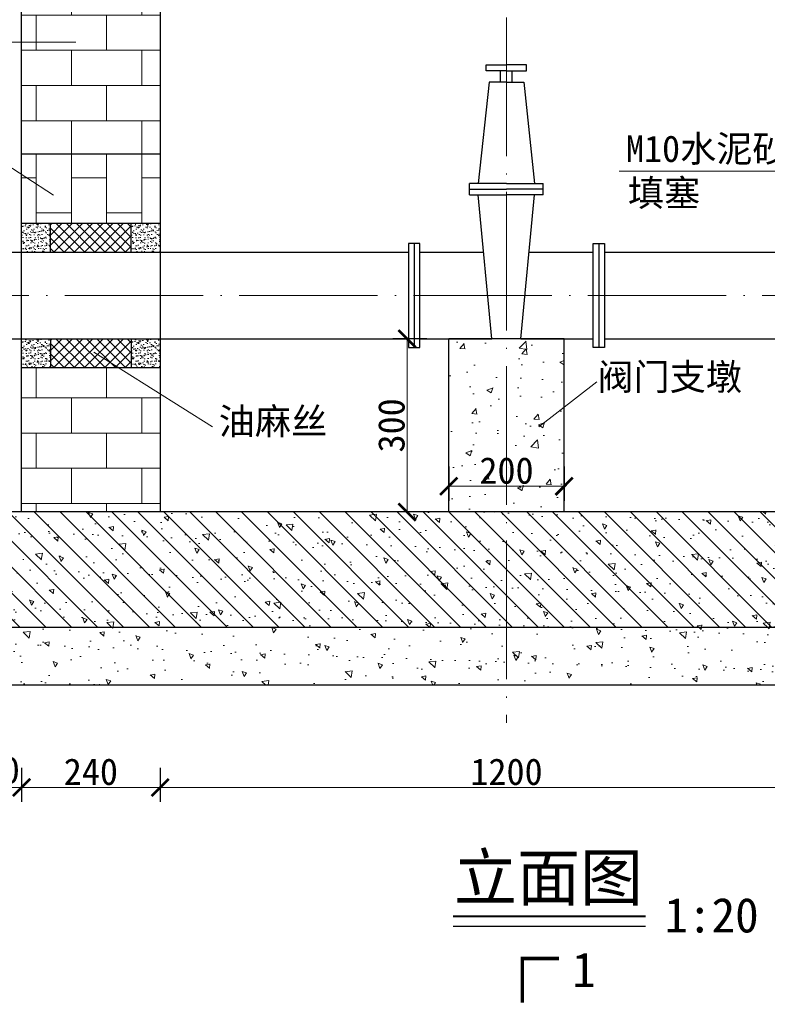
# Model space of a CAD drawing. Extents: x -27255 to 1448651, y 31034 to 8081248.
# Tile 71 of 256: x 585138 to 585203, y 3857103 to 3857189. Entities that reach past the tile are written whole.
import ezdxf

# ---------------------------------------------------------------- set-up
doc = ezdxf.new("R2010")
doc.units = 0
doc.header["$PDMODE"] = 32
doc.header["$PDSIZE"] = 0.2
doc.linetypes.add('ACAD_ISO04W100', pattern=[30, 24, -3, 0, -3])
doc.layers.get('0').update_dxf_attribs({"linetype": 'CONTINUOUS'})
doc.layers.get('Defpoints').update_dxf_attribs({"linetype": 'CONTINUOUS'})
for name, color, linetype, lineweight in [('0 中心线', 1, 'ACAD_ISO04W100', 13), ('0 可见轮廓线', 2, 'CONTINUOUS', 30), ('0 填充', 4, 'CONTINUOUS', 9), ('0 细实线', 4, 'CONTINUOUS', 9), ('0.09标注线', 3, 'CONTINUOUS', 9), ('0.13填充', 8, 'CONTINUOUS', 9), ('文字', 7, 'CONTINUOUS', 15)]:
    doc.layers.add(name, color=color, linetype=linetype, lineweight=lineweight)
doc.styles.add('-仿宋_GB2312', font='FangSong_GB2312.ttf')
doc.dimstyles.new('副本 (2) STANDARD', dxfattribs={"dimscale": 0, "dimtxt": 2.3, "dimasz": 1.5, "dimexe": 1.25, "dimexo": 1.5, "dimgap": 0.2, "dimtad": 1, "dimdec": 1, "dimzin": 0, "dimdsep": 46, "dimtxsty": '-仿宋_GB2312', "dimblk": 'ARCHTICK', "dimcen": 0.09, "dimadec": 0, "dimazin": 0, "dimtfac": 1, "dimtdec": 1, "dimtix": 1, "dimtmove": 2, "dimatfit": 3, "dimfxl": 1.7, "dimfxlon": 1, "dimtolj": 1, "dimtzin": 0, "dimlwd": 9, "dimarcsym": 0})
pattern_1 = [(140, (584109.308, 3856948.531), (0.398477, 4.554617), [0.47625, -5.23875]), (85, (584109.308, 3856948.531), (-4.776416, -0.88107), [0.381, -4.191]), (190.451, (584109.341, 3856948.9104), (-4.377917, 3.673563), [0.40475, -4.45225]), (136.1842, (584108.038, 3856948.531), (1.051058, 6.776976), [0.714375, -7.858125]), (186.6356, (584108.1255, 3856949.0956), (-6.18564, 5.935106), [0.607125, -6.678375]), (81.184, (584108.038, 3856948.531), (-6.18563, 5.935115), [0.5715, -6.2865]), (111, (584108.3554, 3856949.166), (2.556638, 3.790372), [0.47625, -5.23875]), (56, (584108.3554, 3856949.166), (-4.6047, 1.54505), [0.381, -4.191]), (161.4514, (584108.5684, 3856949.4817), (-2.048071, 5.335412), [0.40475, -4.45225]), (127.5, (584109.3079, 3856948.5308), (-2.113876, 0.077215), [0, -4.1402, 0, -4.2545, 0, -4.206875]), (97.5, (584109.3079, 3856948.5308), (-2.5045144, 1.6704916), [0, -2.4257, 0, -4.04495, 0, -1.603375]), (57.5, (584109.3079, 3856947.1148), (0.1432186, 3.389765), [0, -1.5875, 0, -4.953, 0, -6.57225]), (47.5, (584109.308, 3856946.4798), (-0.635662, 3.7032295), [0, -2.06375, 0, -3.2893, 0, -4.66725])]

# ---------------------------------------------------------------- blocks, each defined once
blk = doc.blocks.new('_ARCHTICK')
at = {"color": 0, "linetype": 'ByBlock', "const_width": 0.15}
blk.add_lwpolyline([(-0.5, -0.5), (0.5, 0.5)], dxfattribs=at)
blk = doc.blocks.new('*D5676')
at = {"layer": '0.09标注线', "color": 0, "lineweight": -2}
for p, q in [((585138.268, 3857123.766), (585138.268, 3857120.816)), ((585150.268, 3857123.766), (585150.268, 3857120.816))]:
    blk.add_line(p, q, dxfattribs=at)
at = {"layer": '0.09标注线', "color": 0, "lineweight": 9}
blk.add_line((585138.268, 3857122.066), (585150.268, 3857122.066), dxfattribs=at)
at = {"layer": 'Defpoints', "color": 0, "lineweight": 13}
for p in [(585138.268, 3857128.29), (585150.268, 3857128.298), (585150.268, 3857122.066)]:
    blk.add_point(p, dxfattribs=at)
at = {"layer": '0.09标注线', "color": 0, "lineweight": 9, "xscale": 1.5, "yscale": 1.5, "zscale": 1.5, "rotation": 180}
blk.add_blockref('_ARCHTICK', (585138.268, 3857122.066), dxfattribs=at)
at = {"layer": '0.09标注线', "color": 0, "lineweight": 9, "xscale": 1.5, "yscale": 1.5, "zscale": 1.5}
blk.add_blockref('_ARCHTICK', (585150.268, 3857122.066), dxfattribs=at)
at = {"layer": '0.09标注线', "color": 0, "insert": (585144.268, 3857123.416), "char_height": 2.3, "attachment_point": 5, "style": '-仿宋_GB2312'}
blk.add_mtext('\\A1;240', dxfattribs=at)
blk = doc.blocks.new('*D5677')
at = {"layer": '0.09标注线', "color": 0, "lineweight": -2}
for p, q in [((585150.268, 3857123.766), (585150.268, 3857120.816)), ((585210.268, 3857123.766), (585210.268, 3857120.816))]:
    blk.add_line(p, q, dxfattribs=at)
at = {"layer": '0.09标注线', "color": 0, "lineweight": 9}
blk.add_line((585150.268, 3857122.066), (585210.268, 3857122.066), dxfattribs=at)
at = {"layer": 'Defpoints', "color": 0, "lineweight": 13}
for p in [(585150.268, 3857128.298), (585210.268, 3857128.29), (585210.268, 3857122.066)]:
    blk.add_point(p, dxfattribs=at)
at = {"layer": '0.09标注线', "color": 0, "lineweight": 9, "xscale": 1.5, "yscale": 1.5, "zscale": 1.5, "rotation": 180}
blk.add_blockref('_ARCHTICK', (585150.268, 3857122.066), dxfattribs=at)
at = {"layer": '0.09标注线', "color": 0, "lineweight": 9, "xscale": 1.5, "yscale": 1.5, "zscale": 1.5}
blk.add_blockref('_ARCHTICK', (585210.268, 3857122.066), dxfattribs=at)
at = {"layer": '0.09标注线', "color": 0, "insert": (585180.268, 3857123.416), "char_height": 2.3, "attachment_point": 5, "style": '-仿宋_GB2312'}
blk.add_mtext('\\A1;1200', dxfattribs=at)
blk = doc.blocks.new('*D5680')
at = {"layer": '0.09标注线', "color": 0, "lineweight": -2}
for p, q in [((585133.268, 3857123.766), (585133.268, 3857120.816)), ((585138.268, 3857123.766), (585138.268, 3857120.816))]:
    blk.add_line(p, q, dxfattribs=at)
at = {"layer": '0.09标注线', "color": 0, "lineweight": 9}
blk.add_line((585133.268, 3857122.066), (585138.268, 3857122.066), dxfattribs=at)
at = {"layer": 'Defpoints', "color": 0, "lineweight": 13}
for p in [(585133.268, 3857128.29), (585138.268, 3857128.29), (585138.268, 3857122.066)]:
    blk.add_point(p, dxfattribs=at)
at = {"layer": '0.09标注线', "color": 0, "lineweight": 9, "xscale": 1.5, "yscale": 1.5, "zscale": 1.5, "rotation": 180}
blk.add_blockref('_ARCHTICK', (585133.268, 3857122.066), dxfattribs=at)
at = {"layer": '0.09标注线', "color": 0, "lineweight": 9, "xscale": 1.5, "yscale": 1.5, "zscale": 1.5}
blk.add_blockref('_ARCHTICK', (585138.268, 3857122.066), dxfattribs=at)
at = {"layer": '0.09标注线', "color": 0, "insert": (585135.768, 3857123.558), "char_height": 2.3, "attachment_point": 5, "style": '-仿宋_GB2312'}
blk.add_mtext('\\A1;100', dxfattribs=at)
blk = doc.blocks.new('*D5685')
at = {"layer": '0.09标注线', "color": 0, "lineweight": -2}
for p, q in [((585135.088, 3857176.919), (585132.138, 3857176.919)), ((585135.088, 3857170.919), (585132.138, 3857170.919))]:
    blk.add_line(p, q, dxfattribs=at)
at = {"layer": '0.09标注线', "color": 0, "lineweight": 9}
blk.add_line((585133.388, 3857176.919), (585133.388, 3857170.919), dxfattribs=at)
at = {"layer": 'Defpoints', "color": 0, "lineweight": 13}
for p in [(585138.268, 3857176.919), (585133.388, 3857170.919), (585138.268, 3857170.919)]:
    blk.add_point(p, dxfattribs=at)
at = {"layer": '0.09标注线', "color": 0, "lineweight": 9, "xscale": 1.5, "yscale": 1.5, "zscale": 1.5}
for p, rotation in [((585133.388, 3857176.919), 90), ((585133.388, 3857170.919), 270)]:
    blk.add_blockref('_ARCHTICK', p, dxfattribs=dict(at, rotation=rotation))
at = {"layer": '0.09标注线', "color": 0, "insert": (585132.038, 3857173.919), "char_height": 2.3, "attachment_point": 5, "rotation": 90, "style": '-仿宋_GB2312'}
blk.add_mtext('\\A1;120', dxfattribs=at)
blk = doc.blocks.new('*D5696')
at = {"layer": '0.09标注线', "color": 0, "lineweight": -2}
for p, q in [((585173.36, 3857160.919), (585170.41, 3857160.919)), ((585173.36, 3857145.919), (585170.41, 3857145.919))]:
    blk.add_line(p, q, dxfattribs=at)
at = {"layer": '0.09标注线', "color": 0, "lineweight": 9}
blk.add_line((585171.66, 3857145.919), (585171.66, 3857160.919), dxfattribs=at)
at = {"layer": 'Defpoints', "color": 0, "lineweight": 13}
for p in [(585171.66, 3857160.919), (585175.268, 3857160.919), (585175.268, 3857145.919)]:
    blk.add_point(p, dxfattribs=at)
at = {"layer": '0.09标注线', "color": 0, "lineweight": 9, "xscale": 1.5, "yscale": 1.5, "zscale": 1.5}
for p, rotation in [((585171.66, 3857160.919), 90), ((585171.66, 3857145.919), 270)]:
    blk.add_blockref('_ARCHTICK', p, dxfattribs=dict(at, rotation=rotation))
at = {"layer": '0.09标注线', "color": 0, "insert": (585170.31, 3857153.419), "char_height": 2.3, "attachment_point": 5, "rotation": 90, "style": '-仿宋_GB2312'}
blk.add_mtext('\\A1;300', dxfattribs=at)
blk = doc.blocks.new('*D5697')
at = {"layer": '0.09标注线', "color": 0, "lineweight": -2}
for p, q in [((585175.268, 3857149.846), (585175.268, 3857146.896)), ((585185.268, 3857149.846), (585185.268, 3857146.896))]:
    blk.add_line(p, q, dxfattribs=at)
at = {"layer": '0.09标注线', "color": 0, "lineweight": 9}
blk.add_line((585175.268, 3857148.146), (585185.268, 3857148.146), dxfattribs=at)
at = {"layer": 'Defpoints', "color": 0, "lineweight": 13}
for p in [(585175.268, 3857160.919), (585185.268, 3857160.919), (585185.268, 3857148.146)]:
    blk.add_point(p, dxfattribs=at)
at = {"layer": '0.09标注线', "color": 0, "lineweight": 9, "xscale": 1.5, "yscale": 1.5, "zscale": 1.5, "rotation": 180}
blk.add_blockref('_ARCHTICK', (585175.268, 3857148.146), dxfattribs=at)
at = {"layer": '0.09标注线', "color": 0, "lineweight": 9, "xscale": 1.5, "yscale": 1.5, "zscale": 1.5}
blk.add_blockref('_ARCHTICK', (585185.268, 3857148.146), dxfattribs=at)
at = {"layer": '0.09标注线', "color": 0, "insert": (585180.268, 3857149.496), "char_height": 2.3, "attachment_point": 5, "style": '-仿宋_GB2312'}
blk.add_mtext('\\A1;200', dxfattribs=at)

msp = doc.modelspace()

# ---------------------------------------------------------------- hatches: boundary and pattern name
at = {"layer": '0 填充'}
h = msp.add_hatch(dxfattribs=at)
h.set_pattern_fill('AR-B816', color=256, scale=0.015, style=0)
h.set_pattern_definition([(0, (584109.308, 3856935.9577), (0, 3.048), []), (90, (584109.308, 3856935.9577), (-3.048, 3.048), [3.048, -3.048])])
h.paths.add_polyline_path([(585138.26775, 3857176.91895), (585150.26775, 3857176.91895), (585150.26775, 3857201.34578), (585138.26775, 3857201.34578)])
h.paths.add_polyline_path([(585210.26775, 3857176.91895), (585222.26775, 3857176.91895), (585222.26775, 3857201.34558), (585222.26755, 3857201.34578), (585210.26775, 3857201.34578)])
h = msp.add_hatch(dxfattribs=at)
h.set_pattern_fill('AR-B816', color=256, scale=0.015, angle=90, style=0)
h.set_pattern_definition([(90, (584109.308, 3856949.3072), (-3.048, 2e-16), []), (180, (584109.308, 3856949.3072), (-3.048, -3.048), [3.048, -3.048])])
h.paths.add_polyline_path([(585150.26775, 3857176.91895), (585138.26775, 3857176.91895), (585138.26775, 3857170.91895), (585150.26775, 3857170.91895)])
h.paths.add_polyline_path([(585222.26775, 3857176.91895), (585210.26775, 3857176.91895), (585210.26775, 3857174.56711), (585218.05157, 3857170.91895), (585222.26775, 3857170.91895)])
h.paths.add_polyline_path([(585210.26775, 3857174.56711), (585210.26775, 3857171.07169), (585210.38161, 3857170.91895), (585218.05157, 3857170.91895)], flags=17)
h = msp.add_hatch(dxfattribs=at)
h.set_pattern_fill('AR-SAND', color=256, scale=0.25, style=0)
h.set_pattern_definition([(37.5, (574999.837, 3867174.4329), (-0.01574834, 0.481705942), [0, -0.38, 0, -0.425, 0, -0.40625]), (7.5, (574999.837, 3867174.4329), (0.442444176, 0.705536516), [0, -0.205, 0, -0.3425, 0, -0.13125]), (327.5, (574999.5295, 3867174.4329), (0.778535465, 0.001414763), [0, -0.125, 0, -0.45, 0, -0.5875]), (317.5, (574999.5295, 3867174.4329), (0.75153165, 0.21941889), [0, -0.0625, 0, -0.295, 0, -0.3375])])
h.paths.add_polyline_path([(585140.76775, 3857168.41895), (585140.76775, 3857170.91895), (585138.26775, 3857170.91895), (585138.26775, 3857168.41895)])
h = msp.add_hatch(dxfattribs=at)
h.set_pattern_fill('ANSI37', color=256, scale=5, style=0)
h.set_pattern_definition([(45, (574999.837, 3867174.4329), (-0.441941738, 0.441941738), []), (135, (574999.837, 3867174.4329), (-0.441941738, -0.441941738), [])])
h.paths.add_polyline_path([(585140.76775, 3857170.91895), (585140.76775, 3857168.41895), (585147.76775, 3857168.41895), (585147.76775, 3857170.91895)])
h = msp.add_hatch(dxfattribs=at)
h.set_pattern_fill('AR-SAND', color=256, scale=0.25, style=0)
h.set_pattern_definition([(37.5, (575009.337, 3867174.4329), (-0.01574834, 0.481705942), [0, -0.38, 0, -0.425, 0, -0.40625]), (7.5, (575009.337, 3867174.4329), (0.442444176, 0.705536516), [0, -0.205, 0, -0.3425, 0, -0.13125]), (327.5, (575009.0295, 3867174.4329), (0.778535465, 0.001414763), [0, -0.125, 0, -0.45, 0, -0.5875]), (317.5, (575009.0295, 3867174.4329), (0.75153165, 0.21941889), [0, -0.0625, 0, -0.295, 0, -0.3375])])
h.paths.add_polyline_path([(585150.26775, 3857170.91895), (585147.76775, 3857170.91895), (585147.76775, 3857168.41895), (585150.26775, 3857168.41895)])
h = msp.add_hatch(dxfattribs=at)
h.set_pattern_fill('AR-SAND', color=256, scale=0.25, style=0)
h.set_pattern_definition([(37.5, (574999.837, 3867164.4329), (-0.01574834, 0.481705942), [0, -0.38, 0, -0.425, 0, -0.40625]), (7.5, (574999.837, 3867164.4329), (0.442444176, 0.705536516), [0, -0.205, 0, -0.3425, 0, -0.13125]), (327.5, (574999.5295, 3867164.4329), (0.778535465, 0.001414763), [0, -0.125, 0, -0.45, 0, -0.5875]), (317.5, (574999.5295, 3867164.4329), (0.75153165, 0.21941889), [0, -0.0625, 0, -0.295, 0, -0.3375])])
h.paths.add_polyline_path([(585140.76775, 3857160.91895), (585138.26775, 3857160.91895), (585138.26775, 3857158.41895), (585140.76775, 3857158.41895)])
h = msp.add_hatch(dxfattribs=at)
h.set_pattern_fill('ANSI37', color=256, scale=5, style=0)
h.set_pattern_definition([(45, (574999.837, 3867164.4329), (-0.441941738, 0.441941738), []), (135, (574999.837, 3867164.4329), (-0.441941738, -0.441941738), [])])
h.paths.add_polyline_path([(585140.76775, 3857160.91895), (585140.76775, 3857158.41895), (585147.76775, 3857158.41895), (585147.76775, 3857160.91895)])
h = msp.add_hatch(dxfattribs=at)
h.set_pattern_fill('AR-SAND', color=256, scale=0.25, style=0)
h.set_pattern_definition([(37.5, (575009.337, 3867164.4329), (-0.01574834, 0.481705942), [0, -0.38, 0, -0.425, 0, -0.40625]), (7.5, (575009.337, 3867164.4329), (0.442444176, 0.705536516), [0, -0.205, 0, -0.3425, 0, -0.13125]), (327.5, (575009.0295, 3867164.4329), (0.778535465, 0.001414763), [0, -0.125, 0, -0.45, 0, -0.5875]), (317.5, (575009.0295, 3867164.4329), (0.75153165, 0.21941889), [0, -0.0625, 0, -0.295, 0, -0.3375])])
h.paths.add_polyline_path([(585150.26775, 3857160.91895), (585147.76775, 3857160.91895), (585147.76775, 3857158.41895), (585150.26775, 3857158.41895)])
h = msp.add_hatch(dxfattribs=at)
h.set_pattern_fill('AR-CONC', color=256, scale=0.75, style=0)
h.set_pattern_definition([(50, (578498.0487, 3868056.977), (5.3794514, -0.470641), [0.5625, -6.1875]), (355, (578498.0487, 3868056.977), (-1.040635, 5.641441), [0.45, -4.95]), (100.4514, (578498.497, 3868056.938), (4.3388204, 5.1707966), [0.4780514, -5.2585658]), (46.1842, (578498.049, 3868058.477), (8.004308, -1.2413926), [0.84375, -9.28125]), (96.6356, (578498.716, 3868058.374), (7.0099703, 7.305884), [0.717077, -7.8878475]), (351.1842, (578498.049, 3868058.477), (7.0099646, 7.3058895), [0.675, -7.425]), (21, (578498.7987, 3868058.102), (4.4768029, -3.0196417), [0.5625, -6.1875]), (326, (578498.7987, 3868058.102), (1.824865, 5.4386253), [0.45, -4.95]), (71.4514, (578499.172, 3868057.8505), (6.3016697, 2.4189787), [0.4780514, -5.2585658]), (37.5, (578498.0487, 3868056.9771), (0.09119891, 2.4967039), [0, -4.89, 0, -5.025, 0, -4.96875]), (7.5, (578498.0487, 3868056.977), (1.97302153, 2.95808784), [0, -2.865, 0, -4.7775, 0, -1.89375]), (327.5, (578496.3762, 3868056.9771), (4.00366827, -0.16916154), [0, -1.875, 0, -5.85, 0, -7.7625]), (317.5, (578495.6262, 3868056.977), (4.3738963, 0.7507874), [0, -2.4375, 0, -3.885, 0, -5.5125])])
h.paths.add_polyline_path([(585180.26775, 3857145.91895), (585185.26775, 3857145.91895), (585185.26775, 3857160.91895), (585180.26775, 3857160.91895)])
h.paths.add_polyline_path([(585175.26775, 3857145.91895), (585180.26775, 3857145.91895), (585180.26775, 3857160.91895), (585175.26775, 3857160.91895)])
h.paths.add_polyline_path([(585177.34811, 3857152.39561), (585183.18739, 3857152.39561), (585183.18739, 3857147.89561), (585177.34811, 3857147.89561)], flags=9)
h = msp.add_hatch(dxfattribs=at)
h.set_pattern_fill('AR-B816', color=256, scale=0.015, style=0)
h.set_pattern_definition([(0, (584109.308, 3856948.5308), (0, 3.048), []), (90, (584109.308, 3856948.5308), (-3.048, 3.048), [3.048, -3.048])])
h.paths.add_polyline_path([(585150.26775, 3857156.14326), (585146.64581, 3857158.41895), (585138.26775, 3857158.41895), (585138.26775, 3857145.91895), (585150.26775, 3857145.91895)])
h.paths.add_polyline_path([(585210.26775, 3857145.91895), (585222.26775, 3857145.91895), (585222.26775, 3857158.41895), (585210.26775, 3857158.41895)])
h = msp.add_hatch(dxfattribs=at)
h.set_pattern_fill('AR-CONC', color=256, scale=0.025, angle=90, style=0)
h.set_pattern_definition(pattern_1)
h.paths.add_polyline_path([(585133.26775, 3857145.91895), (585133.26775, 3857135.91895), (585172.76775, 3857135.91895), (585172.76775, 3857145.91895)])
h.paths.add_polyline_path([(585173.26775, 3857145.91895), (585172.76775, 3857145.91895), (585172.76775, 3857135.91895), (585173.26775, 3857135.91895)])
h.paths.add_polyline_path([(585180.26775, 3857145.91895), (585173.26775, 3857145.91895), (585173.26775, 3857135.91895), (585180.26775, 3857135.91895)])
h.paths.add_polyline_path([(585187.26775, 3857135.91895), (585187.76775, 3857135.91895), (585187.76775, 3857145.91895), (585187.26775, 3857145.91895)])
h.paths.add_polyline_path([(585187.76775, 3857135.91895), (585227.26775, 3857135.91895), (585227.26775, 3857145.91895), (585187.76775, 3857145.91895)])
h.paths.add_polyline_path([(585180.26775, 3857135.91895), (585187.26775, 3857135.91895), (585187.26775, 3857145.91895), (585180.26775, 3857145.91895)])
h = msp.add_hatch(dxfattribs=at)
h.set_pattern_fill('ANSI31', color=256, scale=0.5, angle=90, style=0)
h.set_pattern_definition([(135, (584153.238, 3856834.3959), (-1.122532, -1.122532), [])])
h.paths.add_polyline_path([(585133.26775, 3857135.91895), (585172.76775, 3857135.91895), (585172.76775, 3857145.91895), (585133.26775, 3857145.91895)])
h.paths.add_polyline_path([(585172.76775, 3857135.91895), (585173.26775, 3857135.91895), (585173.26775, 3857145.91895), (585172.76775, 3857145.91895)])
h.paths.add_polyline_path([(585173.26775, 3857145.91895), (585173.26775, 3857135.91895), (585180.26775, 3857135.91895), (585180.26775, 3857145.91895)])
h.paths.add_polyline_path([(585187.26775, 3857145.91895), (585180.26775, 3857145.91895), (585180.26775, 3857135.91895), (585187.26775, 3857135.91895)])
h.paths.add_polyline_path([(585187.26775, 3857145.91895), (585187.26775, 3857135.91895), (585187.76775, 3857135.91895), (585187.76775, 3857145.91895)])
h.paths.add_polyline_path([(585187.76775, 3857145.91895), (585187.76775, 3857135.91895), (585227.26775, 3857135.91895), (585227.26775, 3857145.91895)])
h = msp.add_hatch(dxfattribs=at)
h.set_pattern_fill('AR-CONC', color=256, scale=0.025, angle=90, style=0)
h.set_pattern_definition(pattern_1)
h.paths.add_polyline_path([(585172.76775, 3857130.91895), (585172.76775, 3857135.91895), (585133.26775, 3857135.91895), (585128.26775, 3857135.91895), (585128.26775, 3857130.91895)])
h.paths.add_polyline_path([(585172.76775, 3857130.91895), (585173.26775, 3857130.91895), (585173.26775, 3857135.91895), (585172.76775, 3857135.91895)])
h.paths.add_polyline_path([(585173.26775, 3857130.91895), (585180.26775, 3857130.91895), (585180.26775, 3857135.91895), (585173.26775, 3857135.91895)])
h.paths.add_polyline_path([(585187.26775, 3857130.91895), (585187.26775, 3857135.91895), (585180.26775, 3857135.91895), (585180.26775, 3857130.91895)])
h.paths.add_polyline_path([(585187.76775, 3857135.91895), (585187.26775, 3857135.91895), (585187.26775, 3857130.91895), (585187.76775, 3857130.91895)])
h.paths.add_polyline_path([(585187.76775, 3857130.91895), (585232.26775, 3857130.91895), (585232.26775, 3857135.91895), (585227.26775, 3857135.91895), (585187.76775, 3857135.91895)])

# ---------------------------------------------------------------- linework, layer by layer
msp.add_line((585192.29779, 3857110.03988), (585175.63859, 3857110.03988))
at = {"layer": '0 中心线', "ltscale": 0.5}
for p, q in [((585180.26775, 3857218.94103), (585180.26775, 3857127.6754)), ((585111.80271, 3857164.66895), (585234.2683, 3857164.66895))]:
    msp.add_line(p, q, dxfattribs=at)
at = {"layer": '0 可见轮廓线'}
for p, q in [((585150.26775, 3857202.34578), (585150.26775, 3857155.84578)), ((585138.26775, 3857155.84578), (585138.26775, 3857201.34578)), ((585138.26775, 3857176.91895), (585150.26775, 3857176.91895)), ((585138.26775, 3857170.91895), (585150.26775, 3857170.91895)), ((585140.76775, 3857168.41498), (585140.76775, 3857170.91895)), ((585147.76775, 3857168.41498), (585147.76775, 3857170.91895)), ((585116.65287, 3857168.41895), (585171.76775, 3857168.41895)), ((585172.76775, 3857168.41895), (585178.29407, 3857168.41895)), ((585182.2281, 3857168.41895), (585187.76775, 3857168.41895)), ((585188.76775, 3857168.41895), (585230.13619, 3857168.41895)), ((585116.65287, 3857160.91895), (585171.76775, 3857160.91895)), ((585138.26775, 3857145.91895), (585138.26775, 3857160.91895)), ((585140.76775, 3857160.92293), (585140.76775, 3857158.41895)), ((585147.76775, 3857160.92293), (585147.76775, 3857158.41895)), ((585150.26775, 3857160.91895), (585150.26775, 3857145.91895)), ((585172.76775, 3857160.91895), (585179.01109, 3857160.91895)), ((585175.26775, 3857145.91895), (585175.26775, 3857160.91895)), ((585185.26775, 3857160.91895), (585175.26775, 3857160.91895)), ((585181.51109, 3857160.91895), (585187.76775, 3857160.91895)), ((585185.26775, 3857145.91895), (585185.26775, 3857160.91895)), ((585188.76775, 3857160.91895), (585230.13619, 3857160.91895)), ((585138.26775, 3857158.41895), (585150.26775, 3857158.41895)), ((585227.26775, 3857145.91895), (585133.26775, 3857145.91895)), ((585227.26775, 3857135.91895), (585133.26775, 3857135.91895))]:
    msp.add_line(p, q, dxfattribs=at)
at = {"layer": '0 可见轮廓线', "color": 6}
for p, q in [((585178.51109, 3857184.12503), (585178.51109, 3857184.62503)), ((585178.51109, 3857184.62503), (585180.26109, 3857184.62503)), ((585180.26109, 3857184.12503), (585178.51109, 3857184.12503)), ((585179.76109, 3857183.12503), (585179.76109, 3857184.12503)), ((585182.01109, 3857184.62503), (585180.26109, 3857184.62503)), ((585180.26109, 3857184.12503), (585182.01109, 3857184.12503)), ((585180.76109, 3857183.12503), (585180.76109, 3857184.12503)), ((585182.01109, 3857184.12503), (585182.01109, 3857184.62503)), ((585179.01109, 3857160.91895), (585177.82058, 3857173.37163)), ((585181.51109, 3857160.91895), (585182.70159, 3857173.37163))]:
    msp.add_line(p, q, dxfattribs=at)
for points in [[(585180.26109, 3857183.12503), (585178.76109, 3857183.12503), (585177.82058, 3857174.37163)], [(585180.26109, 3857183.12503), (585181.76109, 3857183.12503), (585182.70159, 3857174.37163)], [(585180.26109, 3857174.37163), (585177.07058, 3857174.37163)], [(585177.07058, 3857173.37163), (585177.07058, 3857174.37163)], [(585177.07058, 3857173.87163), (585180.26109, 3857173.87163)], [(585180.26109, 3857174.37163), (585183.45159, 3857174.37163)], [(585183.45159, 3857173.87163), (585180.26109, 3857173.87163)], [(585183.45159, 3857173.37163), (585183.45159, 3857174.37163)], [(585177.07058, 3857173.37163), (585180.26109, 3857173.37163)], [(585177.82058, 3857173.37163), (585180.26109, 3857173.37163)], [(585182.70159, 3857173.37163), (585180.26109, 3857173.37163)], [(585183.45159, 3857173.37163), (585180.26109, 3857173.37163)], [(585172.76775, 3857169.16895), (585172.76775, 3857169.16895), (585171.76775, 3857169.16895), (585171.76775, 3857160.16895), (585172.76775, 3857160.16895), (585172.76775, 3857169.16895)], [(585172.26775, 3857169.16895), (585172.26775, 3857160.16895)], [(585187.76775, 3857169.16895), (585187.76775, 3857169.16895), (585188.76775, 3857169.16895), (585188.76775, 3857160.16895), (585187.76775, 3857160.16895), (585187.76775, 3857169.16895)], [(585188.26775, 3857169.16895), (585188.26775, 3857160.16895)]]:
    msp.add_lwpolyline(points, dxfattribs=at)
at = {"layer": '0 可见轮廓线'}
msp.add_lwpolyline([(585227.26775, 3857135.91895), (585232.26775, 3857135.91895), (585232.26775, 3857130.91895), (585128.26775, 3857130.91895), (585128.26775, 3857135.91895), (585133.26775, 3857135.91895)], dxfattribs=at)
at = {"layer": '0 可见轮廓线', "const_width": 0.3}
msp.add_lwpolyline([(585184.82439, 3857107.25618), (585181.63228, 3857107.25618), (585181.63228, 3857103.44099)], dxfattribs=at)
at = {"layer": '0 细实线'}
for p, q in [((585142.96886, 3857186.61102), (585118.10551, 3857186.61102)), ((585133.23772, 3857178.38045), (585141.04564, 3857173.34642)), ((585208.42947, 3857175.42869), (585190.0365, 3857175.42869)), ((585144.52679, 3857159.75035), (585154.80515, 3857153.29238)), ((585188.0854, 3857157.20196), (585183.06663, 3857153.28744))]:
    msp.add_line(p, q, dxfattribs=at)
at = {"layer": '0.13填充', "color": 7, "lineweight": 40, "ltscale": 0.005}
msp.add_line((585192.29779, 3857110.90468), (585175.63859, 3857110.90468), dxfattribs=at)

# ---------------------------------------------------------------- texts
at = {"layer": '0.09标注线', "color": 7, "style": '-仿宋_GB2312'}
for s, p in [('M10水泥砂浆', (585190.6189, 3857176.22783)), ('填塞', (585190.78419, 3857172.40116)), ('阀门支墩', (585188.13774, 3857156.46842)), ('油麻丝', (585155.34322, 3857152.62934))]:
    msp.add_text(s, height=2.296, dxfattribs=at).set_placement(p)
at = {"layer": '文字', "color": 7, "style": '-仿宋_GB2312'}
for s, height, p in [('立面图', 4, (585175.7228, 3857112.27973)), ('1:20', 3, (585193.94917, 3857109.51051)), ('1', 3, (585185.95748, 3857104.77636))]:
    msp.add_text(s, height=height, dxfattribs=at).set_placement(p)

# ---------------------------------------------------------------- dimensions: what is measured, and where the dimension line sits
at = {"layer": '0.09标注线'}
for base, p1, p2, angle, picture, middle in [((585133.38801, 3857170.91895), (585138.26775, 3857176.91895), (585138.26775, 3857170.91895), 90, '*D5685', (585132.03801, 3857173.91895)), ((585171.66045, 3857160.91895), (585175.26775, 3857145.91895), (585175.26775, 3857160.91895), 90, '*D5696', (585170.31045, 3857153.41895)), ((585150.26775, 3857122.06615), (585138.26775, 3857128.29006), (585150.26775, 3857128.29823), 180, '*D5676', (585144.26775, 3857123.41615)), ((585210.26775, 3857122.06615), (585150.26775, 3857128.29823), (585210.26775, 3857128.29006), 180, '*D5677', (585180.26775, 3857123.41615))]:
    dim = msp.add_linear_dim(base=base, p1=p1, p2=p2, angle=angle, dimstyle='副本 (2) STANDARD', override={"dimscale": 1, "dimtxt": 2.3, "dimdec": 0, "dimlfac": 20}, dxfattribs=at)
    dim.commit()
    dim.dimension.update_dxf_attribs({"geometry": picture, "text_midpoint": middle})
dim = msp.add_linear_dim(base=(585185.26775, 3857148.14561), p1=(585175.26775, 3857160.91895), p2=(585185.26775, 3857160.91895), dimstyle='副本 (2) STANDARD', override={"dimscale": 1, "dimtxt": 2.3, "dimdec": 0, "dimlfac": 20}, dxfattribs=at)
dim.commit()
dim.dimension.update_dxf_attribs({"geometry": '*D5697', "text_midpoint": (585180.26775, 3857149.49561)})
dim = msp.add_linear_dim(base=(585138.26775, 3857122.06615), p1=(585133.26775, 3857128.29006), p2=(585138.26775, 3857128.29006), dimstyle='副本 (2) STANDARD', override={"dimscale": 1, "dimtxt": 2.3, "dimdec": 0, "dimlfac": 20}, dxfattribs=at)
dim.commit()
dim.dimension.update_dxf_attribs({"geometry": '*D5680', "text_midpoint": (585135.76775, 3857123.558), "dimtype": 160})

doc.saveas('drawing.dxf')
